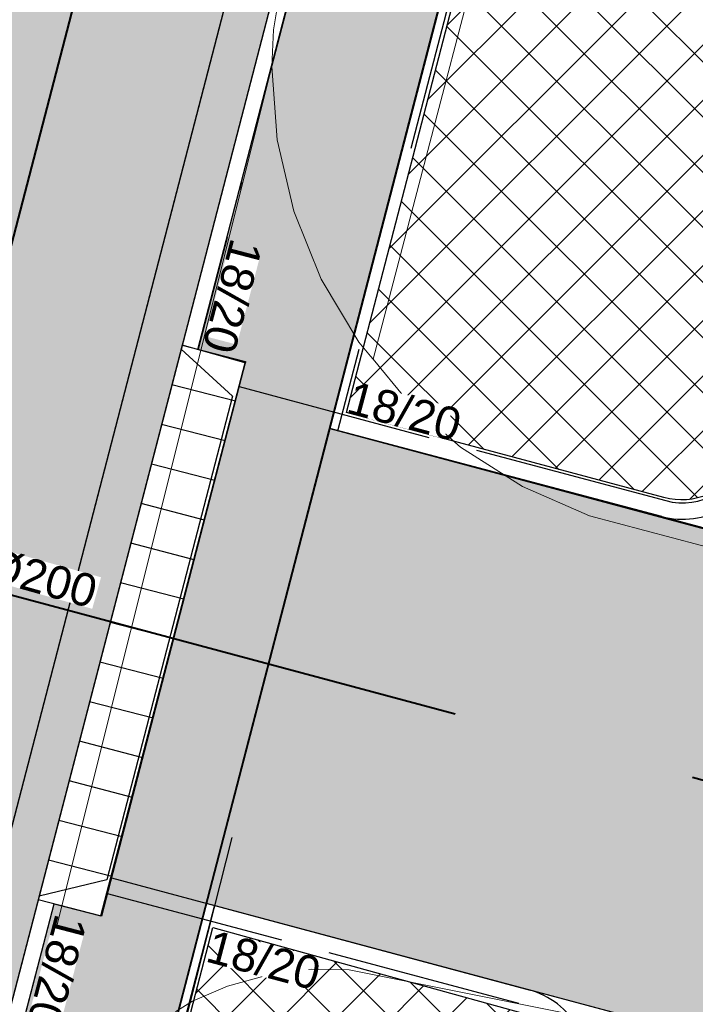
# Model space of a CAD drawing. Header units: metres. Extents: x 252743 to 254903, y 592696 to 593766.
# Tile 65 of 256: x 253775.48 to 253783.73, y 593010.93 to 593022.96. Entities that reach past the tile are written whole.
import ezdxf

# ---------------------------------------------------------------- set-up
doc = ezdxf.new("R2010")
doc.units = ezdxf.units.M
for name, pattern in [('ACAD_ISO11W100', [33, 12, -3, 12, -3, 0, -3]), ('CENTER', [50.800000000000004, 31.75, -6.35, 6.35, -6.35]), ('DASHED', [19.049999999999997, 12.7, -6.35])]:
    doc.linetypes.add(name, pattern=pattern)
for name, color, linetype, lineweight in [('132034000_dwg', 8, 'Continuous', 5), ('B-BH-GR-BEPLANTING_CULTUUR_HEESTERS-G', 250, 'Continuous', 18), ('B-BH-VH-OPENVERHARDING-G', 250, 'Continuous', 18), ('N-RI-DWA-PVC', 12, 'CENTER', 40), ('N-RI-HWA-PVC', 150, 'ACAD_ISO11W100', 40)]:
    doc.layers.add(name, color=color, linetype=linetype, lineweight=lineweight)
for name, color, linetype in [('N-GR-ARC-GROENVOORZIENING-N', 82, 'Continuous'), ('N-RI-TEKST 200', 7, 'Continuous'), ('N-WB-ANTIWORTELSCHERM', 6, 'ZIGZAG'), ('N-WB-ARC-BETONTEGEL 30X30', 8, 'Continuous'), ('N-WB-ARC-SBS-KF-ROODBRUIN-PARKEREN', 24, 'Continuous'), ('N-WB-ARC-SBS-KF-ROODBRUIN-RIJBAAN', 24, 'Continuous'), ('N-WB-BAND OPSLUITBAND 10x20', 7, 'DASHED'), ('N-WB-BAND TEKST 200', 7, 'Continuous'), ('N-WB-BAND TROTTOIRBAND 18 20', 7, 'ACAD_ISO11W100'), ('N-WB-BOCHTSTRAAL', 7, 'Continuous'), ('N-WB-INRITBLOK 18 20', 2, 'Continuous'), ('N-WB-KANTVERHARDING', 2, 'Continuous')]:
    doc.layers.add(name, color=color, linetype=linetype)
doc.layers.get('0').freeze()
doc.styles.add('N_STANDARD 200', font='arial.ttf', dxfattribs={"height": 0.4})
doc.linetypes.add('ZIGZAG', pattern='A,0.00254,-5.08,[131,ltypeshp.shx,S=5.08,R=0,X=-5.08,Y=0],-10.16,[131,ltypeshp.shx,S=5.08,R=180,X=5.08,Y=0],-5.08', length=20.32254)
doc.dimstyles.new('N_DIMENSION 200', dxfattribs={"dimtxt": 0.4, "dimasz": 0.4, "dimexe": 0.125, "dimexo": 0.125, "dimgap": 0.25, "dimtad": 1, "dimzin": 3, "dimdsep": 46, "dimtxsty": 'N_STANDARD 200', "dimcen": 0, "dimazin": 3, "dimtfac": 1, "dimtix": 1, "dimtmove": 2, "dimatfit": 3, "dimfxl": 0.125, "dimfxlon": 1, "dimtfill": 1, "dimtolj": 1, "dimtzin": 0, "dimarcsym": 0})
pattern_1 = [(45, (0, 0), (-0.3367596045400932, 0.3367596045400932), []), (135, (0, 0), (-0.3367596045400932, -0.3367596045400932), [])]

# ---------------------------------------------------------------- blocks, each defined once
blk = doc.blocks.new('*D540')
at = {"layer": 'Defpoints', "color": 0, "transparency": 16777216}
for p in [(253783.9952010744, 593010.1321647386), (253783.1453044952, 593009.6052152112)]:
    blk.add_point(p, dxfattribs=at)
at = {"layer": 'N-WB-BOCHTSTRAAL', "color": 0, "lineweight": -2, "transparency": 16777216}
blk.add_line((253783.1453044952, 593009.6052152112), (253783.6552424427, 593009.9213849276), dxfattribs=at)
at = {"layer": 'N-WB-BOCHTSTRAAL', "color": 0, "transparency": 16777216}
blk.add_solid([(253783.6201124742, 593009.9780446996), (253783.6903724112, 593009.8647251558), (253783.9952010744, 593010.1321647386)], dxfattribs=at)
at = {"layer": 'N-WB-BOCHTSTRAAL', "color": 0, "transparency": 16777216, "insert": (253785.2284460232, 593010.896796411), "char_height": 0.4, "attachment_point": 5, "rotation": 31.79957744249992, "style": 'N_STANDARD 200', "bg_fill": 3, "box_fill_scale": 1.1, "bg_fill_color": 256, "bg_fill_true_color": 13158600, "bg_fill_transparency": 0}
blk.add_mtext('\\A1;R1.00', dxfattribs=at)
blk = doc.blocks.new('132034000_dwg_GWW-CAD Bgt tekening 12A-1381416-Plot dakaanzicht')
at = {"layer": 'B-BH-GR-BEPLANTING_CULTUUR_HEESTERS-G', "color": 253, "lineweight": 9, "flags": 128}
for points in [[(253784650, 593023494), (253786241, 593021214), (253784805, 593016276), (253782441, 593016901), (253781621, 593017260), (253780865, 593017742), (253780194, 593018335), (253779796, 593018816), (253781715, 593026145), (253782130, 593026035)], [(253779506, 593011357), (253783330, 593010592), (253782060, 593005860), (253802718, 593000000), (253804308, 592999549), (253803786, 592997599), (253794718, 593000000), (253775890, 593004985), (253777389, 593010845), (253777592, 593010971), (253778018, 593011157), (253778579, 593011310), (253779041, 593011364)]]:
    blk.add_lwpolyline(points, close=True, dxfattribs=at)
at = {"layer": 'B-BH-VH-OPENVERHARDING-G', "color": 253, "lineweight": 9, "flags": 128}
for points in [[(253781715, 593026145), (253779796, 593018816), (253779766, 593018852), (253779622, 593019025), (253779163, 593019794), (253778829, 593020625), (253778627, 593021498), (253778562, 593022392), (253778582, 593022840), (253778725, 593023724)], [(253756302, 592961636), (253766289, 593000000), (253770828, 593017435), (253773827, 593028341), (253773958, 593028817), (253774202, 593029773), (253780193, 593028309), (253780158, 593028137), (253779013, 593024913), (253778725, 593023724), (253778582, 593022840), (253778562, 593022392), (253775109, 593008604), (253774775, 593007996), (253774505, 593007358), (253772574, 593000000), (253758495, 592946357)], [(253783330, 593010592), (253779506, 593011357), (253779041, 593011364), (253778579, 593011310), (253778018, 593011157), (253777592, 593010971), (253777389, 593010845)], [(253775109, 593008604), (253778562, 593022392), (253778627, 593021498), (253778829, 593020625), (253779163, 593019794), (253779622, 593019025), (253779766, 593018852), (253779796, 593018816), (253780194, 593018335), (253780865, 593017742), (253781621, 593017260), (253782441, 593016901), (253784805, 593016276), (253814329, 593008473)]]:
    blk.add_lwpolyline(points, dxfattribs=at)
blk = doc.blocks.new('132034000_dwg-1357416-Plot dakaanzicht')
blk.add_blockref('132034000_dwg_GWW-CAD Bgt tekening 12A-1381416-Plot dakaanzicht', (0, 0))

msp = doc.modelspace()

# ---------------------------------------------------------------- hatches: boundary and pattern name
at = {"layer": 'N-GR-ARC-GROENVOORZIENING-N'}
h = msp.add_hatch(dxfattribs=at)
h.set_pattern_fill('ANSI37', color=256, scale=0.15)
h.set_pattern_definition(pattern_1)
edge = h.paths.add_edge_path()
edge.add_line((253782.0997258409, 593028.2812224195), (253843.9211304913, 593011.7979597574))
edge.add_line((253843.9211304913, 593011.7979597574), (253845.771758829, 593018.133171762))
edge.add_line((253845.771758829, 593018.133171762), (253845.9095699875, 593018.6620517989))
edge.add_line((253845.9095699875, 593018.6620517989), (253787.525155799, 593033.848927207))
edge.add_arc((253786.0780899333, 593028.2839976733), 5.749994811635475, 75.4240075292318, 117.4790861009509)
edge.add_arc((253785.9968288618, 593028.3525293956), 5.651843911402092, 117.0688072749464, 164.4005697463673)
edge.add_line((253780.5531692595, 593029.872368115), (253780.365486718, 593029.1481441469))
edge.add_line((253780.365486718, 593029.1481441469), (253780.2598329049, 593028.7636211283))
edge.add_line((253780.2598329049, 593028.7636211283), (253782.0997258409, 593028.2812224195))
h = msp.add_hatch(dxfattribs=at)
h.set_pattern_fill('ANSI37', color=256, scale=0.15)
h.set_pattern_definition(pattern_1)
edge = h.paths.add_edge_path()
edge.add_line((253781.5719846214, 593026.2485694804), (253809.440650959, 593018.8286156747))
edge.add_line((253809.440650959, 593018.8286156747), (253807.197489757, 593010.5140098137))
edge.add_line((253807.197489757, 593010.5140098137), (253806.5435610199, 593010.679644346))
edge.add_line((253806.5435610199, 593010.679644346), (253806.682067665, 593011.1856344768))
edge.add_line((253806.682067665, 593011.1856344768), (253806.384969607, 593011.259365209))
edge.add_line((253806.384969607, 593011.259365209), (253807.4648519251, 593015.3280554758))
edge.add_line((253807.4648519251, 593015.3280554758), (253807.5600589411, 593015.8045792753))
edge.add_line((253807.5600589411, 593015.8045792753), (253785.8815518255, 593021.6080186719))
edge.add_arc((253785.7781267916, 593021.0954282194), 0.5229203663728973, 78.59262449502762, 156.4299418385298)
edge.add_line((253785.2988327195, 593021.3045284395), (253784.2724228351, 593017.5402370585))
edge.add_arc((253783.5647177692, 593017.8833826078), 0.7865083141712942, 254.1440157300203, 334.13260618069, ccw=False)
edge.add_line((253783.3498277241, 593017.1267997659), (253779.4731898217, 593018.1648321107))
edge.add_line((253779.4731898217, 593018.1648321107), (253781.5719846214, 593026.2485694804))
h = msp.add_hatch(dxfattribs=at)
h.set_pattern_fill('ANSI37', color=256, scale=0.15)
h.set_pattern_definition(pattern_1)
edge = h.paths.add_edge_path()
edge.add_line((253777.8394322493, 593011.8722364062), (253781.7143537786, 593010.8008846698))
edge.add_arc((253781.467369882, 593010.1406376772), 0.7049305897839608, -15.208868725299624, 69.49028095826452, ccw=False)
edge.add_line((253782.1476109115, 593009.9557072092), (253781.1971057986, 593006.3117474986))
edge.add_arc((253781.7409220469, 593006.233088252), 0.5494755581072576, 171.7696437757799, 248.1545792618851)
edge.add_line((253781.5364601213, 593005.7230699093), (253802.7011101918, 593000.0280198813))
edge.add_arc((253802.8935591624, 593000.5505916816), 0.5568822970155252, 249.7826209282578, 343.8020554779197)
edge.add_line((253803.4283352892, 593000.3952456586), (253804.5011748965, 593004.4392724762))
edge.add_line((253804.5011748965, 593004.4392724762), (253804.7888826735, 593004.3630753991))
edge.add_line((253804.7888826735, 593004.3630753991), (253804.8613965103, 593004.6487819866))
edge.add_line((253804.8613965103, 593004.6487819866), (253805.5468870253, 593004.4464118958))
edge.add_line((253805.5468870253, 593004.4464118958), (253803.7587355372, 592997.6611088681))
edge.add_line((253803.7587355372, 592997.6611088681), (253776.0534791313, 593004.9934429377))
edge.add_line((253776.0534791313, 593004.9934429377), (253777.8394322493, 593011.8722364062))
at = {"layer": 'N-WB-ARC-BETONTEGEL 30X30'}
h = msp.add_hatch(dxfattribs=at)
h.set_pattern_fill('AR-B88', color=256, scale=0.002, angle=255.05, style=0)
h.set_pattern_definition([(255.05, (253779.4767015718, 593025.9783309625), (0.3926438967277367, -0.1048414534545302), []), (345.05, (253779.4767015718, 593025.9783309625), (0.4450646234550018, 0.0914804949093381), [0.4064, -0.4064])])
edge = h.paths.add_edge_path()
edge.add_line((253779.6976379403, 593026.787586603), (253781.4303758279, 593026.3386508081))
edge.add_line((253781.4303758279, 593026.3386508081), (253760.4954154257, 592945.650298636))
edge.add_line((253760.4954154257, 592945.650298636), (253758.7543793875, 592946.1023259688))
edge.add_line((253758.7543793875, 592946.1023259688), (253760.4382898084, 592952.6454299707))
edge.add_line((253760.4382898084, 592952.6454299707), (253760.7220272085, 592952.5720123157))
edge.add_line((253760.7220272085, 592952.5720123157), (253761.7034918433, 592956.344803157))
edge.add_line((253761.7034918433, 592956.344803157), (253761.4200549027, 592956.420461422))
edge.add_line((253761.4200549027, 592956.420461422), (253761.5423325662, 592956.9029704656))
edge.add_line((253761.5423325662, 592956.9029704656), (253761.832767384, 592956.8278198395))
edge.add_line((253761.832767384, 592956.8278198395), (253762.8107634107, 592960.5930383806))
edge.add_line((253762.8107634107, 592960.5930383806), (253762.5211263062, 592960.6679825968))
edge.add_line((253762.5211263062, 592960.6679825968), (253762.6463773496, 592961.1520406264))
edge.add_line((253762.6463773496, 592961.1520406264), (253762.9362059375, 592961.0770468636))
edge.add_line((253762.9362059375, 592961.0770468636), (253763.9101300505, 592964.8530814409))
edge.add_line((253763.9101300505, 592964.8530814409), (253763.6248899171, 592964.9268879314))
edge.add_line((253763.6248899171, 592964.9268879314), (253763.7515008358, 592965.4110753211))
edge.add_line((253763.7515008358, 592965.4110753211), (253764.0416366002, 592965.3355208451))
edge.add_line((253764.0416366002, 592965.3355208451), (253765.0232878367, 592969.1148178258))
edge.add_line((253765.0232878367, 592969.1148178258), (253764.7318519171, 592969.1902274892))
edge.add_line((253764.7318519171, 592969.1902274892), (253764.8581040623, 592969.6740264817))
edge.add_line((253764.8581040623, 592969.6740264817), (253765.1485388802, 592969.5988758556))
edge.add_line((253765.1485388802, 592969.5988758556), (253766.1288665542, 592973.3730749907))
edge.add_line((253766.1288665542, 592973.3730749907), (253765.8374324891, 592973.4484841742))
edge.add_line((253765.8374324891, 592973.4484841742), (253765.9626835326, 592973.9325422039))
edge.add_line((253765.9626835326, 592973.9325422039), (253766.2541175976, 592973.8571330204))
edge.add_line((253766.2541175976, 592973.8571330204), (253767.2302362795, 592977.629252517))
edge.add_line((253767.2302362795, 592977.629252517), (253766.9406628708, 592977.7041802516))
edge.add_line((253766.9406628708, 592977.7041802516), (253767.0684905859, 592978.1875715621))
edge.add_line((253767.0684905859, 592978.1875715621), (253767.3591165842, 592978.1123714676))
edge.add_line((253767.3591165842, 592978.1123714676), (253768.1328979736, 592981.1293697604))
edge.add_line((253768.1328979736, 592981.1293697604), (253768.191375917, 592981.320813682))
edge.add_arc((253768.2669086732, 592981.6111493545), 0.2999999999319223, 165.5056880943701, 255.4173769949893, ccw=False)
edge.add_line((253767.9764569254, 592981.6862345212), (253768.1746424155, 592982.4480361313))
edge.add_line((253768.1746424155, 592982.4480361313), (253768.4650772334, 592982.3728855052))
edge.add_line((253768.4650772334, 592982.3728855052), (253769.4452773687, 592986.1465934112))
edge.add_line((253769.4452773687, 592986.1465934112), (253769.1551823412, 592986.221656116))
edge.add_line((253769.1551823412, 592986.221656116), (253769.2800935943, 592986.7058020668))
edge.add_line((253769.2800935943, 592986.7058020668), (253769.570563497, 592986.6306423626))
edge.add_line((253769.570563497, 592986.6306423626), (253770.5522284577, 592990.4095574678))
edge.add_line((253770.5522284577, 592990.4095574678), (253770.2616525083, 592990.4847446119))
edge.add_line((253770.2616525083, 592990.4847446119), (253770.3875632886, 592990.9682683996))
edge.add_line((253770.3875632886, 592990.9682683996), (253770.6772502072, 592990.893311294))
edge.add_line((253770.6772502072, 592990.893311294), (253771.6575361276, 592994.6667706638))
edge.add_line((253771.6575361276, 592994.6667706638), (253771.366872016, 592994.7416170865))
edge.add_line((253771.366872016, 592994.7416170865), (253771.4900600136, 592995.2258218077))
edge.add_line((253771.4900600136, 592995.2258218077), (253771.7751081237, 592995.1524521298))
edge.add_line((253771.7751081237, 592995.1524521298), (253772.7516621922, 592998.9265431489))
edge.add_line((253772.7516621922, 592998.9265431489), (253772.4712002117, 592998.9991132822))
edge.add_line((253772.4712002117, 592998.9991132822), (253772.5974379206, 592999.4829160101))
edge.add_line((253772.5974379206, 592999.4829160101), (253772.8878727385, 592999.407765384))
edge.add_line((253772.8878727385, 592999.407765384), (253774.0113587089, 593003.7410023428))
edge.add_line((253774.0113587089, 593003.7410023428), (253773.7213565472, 593003.8160410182))
edge.add_line((253773.7213565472, 593003.8160410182), (253775.8994252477, 593012.162073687))
edge.add_line((253775.8994252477, 593012.162073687), (253776.4709310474, 593012.0136926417))
edge.add_line((253776.4709310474, 593012.0136926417), (253778.2352353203, 593018.7716744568))
edge.add_line((253778.2352353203, 593018.7716744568), (253777.6576347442, 593018.9336680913))
edge.add_line((253777.6576347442, 593018.9336680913), (253779.6976379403, 593026.787586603))
at = {"layer": 'N-WB-ARC-SBS-KF-ROODBRUIN-RIJBAAN'}
h = msp.add_hatch(dxfattribs=at)
h.set_pattern_fill('AR-HBONE', color=256, scale=0.002, angle=74.95)
h.set_pattern_definition([(119.95, (0, 0), (-0.2775113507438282, 0.07461856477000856), [0.6095999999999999, -0.2032]), (209.95, (-0.1014463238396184, 0.1760648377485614), (-0.2775113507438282, 0.07461856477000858), [0.6096, -0.2032])])
edge = h.paths.add_edge_path()
edge.add_line((253769.9560831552, 593038.667928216), (253787.7727007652, 593034.0428711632))
edge.add_arc((253786.0823845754, 593028.280694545), 6.004985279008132, 73.65111692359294, 165.4253912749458)
edge.add_line((253780.2706350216, 593029.7917919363), (253779.7479640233, 593029.9274939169))
edge.add_line((253779.7479640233, 593029.9274939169), (253778.959018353, 593026.8887835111))
edge.add_line((253778.959018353, 593026.8887835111), (253758.2192762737, 592947.0073914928))
edge.add_line((253758.2192762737, 592947.0073914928), (253753.2574643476, 592955.4558753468))
edge.add_arc((253750.7253535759, 592959.7673037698), 5.000000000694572, 300.4258037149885, 345.4060581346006)
edge.add_line((253755.5640326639, 592958.5074685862), (253756.0875708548, 592958.3751019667))
edge.add_line((253756.0875708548, 592958.3751019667), (253774.2232643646, 593028.2267060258))
edge.add_line((253774.2232643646, 593028.2267060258), (253774.9857447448, 593031.1634824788))
edge.add_line((253774.9857447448, 593031.1634824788), (253774.463073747, 593031.2991844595))
edge.add_arc((253768.6492103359, 593032.805906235), 6.005931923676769, 345.470865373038, 437.4320671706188)
h = msp.add_hatch(dxfattribs=at)
h.set_pattern_fill('AR-BRSTD', color=256, scale=0.002, angle=164.95)
h.set_pattern_definition([(164.95, (0, 0), (-0.03517992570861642, -0.1308364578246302), []), (254.95, (0, 0), (0.1610502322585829, -0.1835997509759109), [0.1354836, -0.1354836])])
h.paths.add_polyline_path([(253780.2706350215, 593029.7917919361), (253779.7479640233, 593029.9274939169), (253758.2192762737, 592947.0073914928), (253758.7419447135, 592946.8716901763), (253779.5036271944, 593026.837577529), (253780.006328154, 593028.7737851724)])
h = msp.add_hatch(dxfattribs=at)
h.set_pattern_fill('AR-HBONE', color=256, scale=0.002, angle=165.4, style=0)
h.set_pattern_definition([(210.4, (0, 0), (-0.07243671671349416, -0.2780888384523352), [0.6096, -0.2032]), (300.4, (-0.1752626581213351, -0.102825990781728), (-0.07243671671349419, -0.2780888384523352), [0.6096, -0.2032])])
edge = h.paths.add_edge_path()
edge.add_line((253779.2671509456, 593017.9681471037), (253806.8521665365, 593010.5759950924))
edge.add_arc((253806.7711544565, 593010.2871403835), 0.2999999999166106, -15.666662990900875, 74.33333703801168, ccw=False)
edge.add_line((253807.0600091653, 593010.2061283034), (253805.6628930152, 593004.991961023))
edge.add_arc((253805.3731446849, 593005.0697164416), 0.3000000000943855, 254.9783077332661, 344.9783076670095, ccw=False)
edge.add_line((253805.2953892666, 593004.7799681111), (253804.8810183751, 593004.898963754))
edge.add_line((253804.8810183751, 593004.898963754), (253777.7612340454, 593012.1679437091))
edge.add_line((253777.7612340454, 593012.1679437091), (253779.2671509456, 593017.9681471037))

# ---------------------------------------------------------------- linework, layer by layer
at = {"layer": 'N-GR-ARC-GROENVOORZIENING-N'}
for points in [[(253781.5719846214, 593026.2485694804), (253809.440650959, 593018.8286156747), (253807.197489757, 593010.5140098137), (253806.5435610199, 593010.679644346), (253806.682067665, 593011.1856344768), (253806.384969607, 593011.259365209), (253807.4648519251, 593015.3280554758), (253807.5600589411, 593015.8045792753), (253785.8815518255, 593021.6080186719, 0.3533199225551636), (253785.2988327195, 593021.3045284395), (253784.2724228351, 593017.5402370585, -0.3639138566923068), (253783.3498277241, 593017.1267997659), (253779.4731898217, 593018.1648321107)], [(253777.8394322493, 593011.8722364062), (253781.7143537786, 593010.8008846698, -0.3873682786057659), (253782.1476109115, 593009.9557072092), (253781.1971057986, 593006.3117474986, 0.3462074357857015), (253781.5364601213, 593005.7230699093), (253802.7011101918, 593000.0280198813, 0.434913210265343), (253803.4283352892, 593000.3952456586), (253804.5011748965, 593004.4392724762), (253804.7888826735, 593004.3630753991), (253804.8613965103, 593004.6487819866), (253805.5468870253, 593004.4464118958), (253803.7587355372, 592997.6611088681), (253776.0534791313, 593004.9934429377)]]:
    msp.add_lwpolyline(points, format="xyb", close=True, dxfattribs=at)
at = {"layer": 'N-RI-HWA-PVC'}
msp.add_line((253795.2891291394, 593010.5980195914), (253772.9182245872, 593016.592296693), dxfattribs=at)
at = {"layer": 'N-WB-ANTIWORTELSCHERM', "ltscale": 0.2}
msp.add_line((253776.0534791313, 593004.9934429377), (253778.0737635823, 593012.9737545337), dxfattribs=at)
at = {"layer": 'N-WB-ARC-BETONTEGEL 30X30'}
msp.add_line((253778.2452819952, 593018.7688567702), (253777.4655111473, 593018.9875510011), dxfattribs=at)
msp.add_lwpolyline([(253771.7751081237, 592995.1524521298), (253772.7516621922, 592998.9265431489), (253772.4712002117, 592998.9991132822), (253772.5974379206, 592999.4829160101), (253772.8878727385, 592999.407765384), (253774.0113587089, 593003.7410023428), (253773.7213565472, 593003.8160410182), (253775.8994252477, 593012.162073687), (253776.4709310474, 593012.0136926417), (253778.2352353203, 593018.7716744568), (253777.6576347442, 593018.9336680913), (253779.6976379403, 593026.787586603), (253781.4303758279, 593026.3386508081), (253760.4954154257, 592945.650298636)], dxfattribs=at)
at = {"layer": 'N-WB-ARC-SBS-KF-ROODBRUIN-PARKEREN'}
for points in [[(253769.9560831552, 593038.667928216), (253787.7727007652, 593034.0428711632, 0.4233129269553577), (253780.2706350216, 593029.7917919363), (253779.7479640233, 593029.9274939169), (253778.959018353, 593026.8887835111), (253758.2192762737, 592947.0073914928), (253753.2574643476, 592955.4558753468, 0.1988228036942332), (253755.5640326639, 592958.5074685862), (253756.0875708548, 592958.3751019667), (253774.2232643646, 593028.2267060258), (253774.9857447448, 593031.1634824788), (253774.463073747, 593031.2991844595, 0.424275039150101), (253769.9560831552, 593038.667928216)], [(253779.2671509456, 593017.9681471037), (253806.8521665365, 593010.5759950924, -0.4142135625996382), (253807.0600091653, 593010.2061283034), (253805.6628930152, 593004.991961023, -0.4142135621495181), (253805.2953892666, 593004.7799681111), (253804.8810183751, 593004.898963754), (253777.7612340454, 593012.1679437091)]]:
    msp.add_lwpolyline(points, format="xyb", close=True, dxfattribs=at)
msp.add_lwpolyline([(253780.2706350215, 593029.7917919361), (253779.7479640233, 593029.9274939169), (253758.2192762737, 592947.0073914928), (253758.7419447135, 592946.8716901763), (253779.5036271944, 593026.837577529), (253780.006328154, 593028.7737851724)], close=True, dxfattribs=at)
at = {"layer": 'N-WB-BAND OPSLUITBAND 10x20', "ltscale": 0.4}
for p, q in [((253781.5362366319, 593026.3098476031), (253779.3622360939, 593017.9364471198)), ((253777.8541175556, 593012.1277638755), (253760.6132655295, 592945.7227395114))]:
    msp.add_line(p, q, dxfattribs=at)
at = {"layer": 'N-WB-BAND TROTTOIRBAND 18 20', "ltscale": 0.2}
for p, q in [((253778.1604984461, 593018.480923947), (253783.3731881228, 593017.0882153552)), ((253781.578907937, 593010.9423099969), (253776.5519084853, 593012.2852640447))]:
    msp.add_line(p, q, dxfattribs=at)
at = {"layer": 'N-WB-BAND TROTTOIRBAND 18 20'}
msp.add_line((253773.7323908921, 593003.8155042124), (253775.8994252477, 593012.162073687), dxfattribs=at)
at = {"layer": 'N-WB-BAND TROTTOIRBAND 18 20', "ltscale": 0.2}
msp.add_lwpolyline([(253779.6977879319, 593026.7881642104), (253777.6590929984, 593018.9372910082)], dxfattribs=at)
msp.add_arc((253783.5796861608, 593017.8611051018), 0.8000000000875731, 254.9651274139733, 344.9651274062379, dxfattribs=at)
at = {"layer": 'N-WB-INRITBLOK 18 20'}
for p, q in [((253777.4655111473, 593018.9875510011), (253775.7064113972, 593012.2121862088)), ((253777.465511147, 593018.9875510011), (253778.2398385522, 593018.7865110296)), ((253778.2398385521, 593018.7865110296), (253776.480738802, 593012.0111462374)), ((253778.1141885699, 593018.3025564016), (253777.3398611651, 593018.503596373)), ((253777.9885385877, 593017.8186017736), (253777.2142111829, 593018.019641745)), ((253777.8628886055, 593017.3346471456), (253777.0885612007, 593017.535687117)), ((253777.7372386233, 593016.8506925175), (253776.9629112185, 593017.051732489)), ((253777.6115886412, 593016.3667378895), (253776.8372612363, 593016.567777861)), ((253777.485938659, 593015.8827832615), (253776.7116112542, 593016.083823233)), ((253777.3602886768, 593015.3988286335), (253776.585961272, 593015.5998686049)), ((253777.2346386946, 593014.9148740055), (253776.4603112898, 593015.1159139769)), ((253777.1089887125, 593014.4309193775), (253776.3346613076, 593014.6319593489)), ((253776.9833387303, 593013.9469647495), (253776.2090113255, 593014.1480047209)), ((253776.8576887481, 593013.4630101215), (253776.0833613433, 593013.6640500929)), ((253776.732038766, 593012.9790554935), (253775.9577113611, 593013.1800954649)), ((253776.6063887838, 593012.4951008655), (253775.832061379, 593012.6961408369)), ((253776.4807388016, 593012.0111462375), (253775.7064113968, 593012.2121862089))]:
    msp.add_line(p, q, dxfattribs=at)
at = {"layer": 'N-WB-INRITBLOK 18 20', "color": 8}
for p, q in [((253778.0783581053, 593018.3635168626), (253777.452946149, 593018.9391555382)), ((253778.0783581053, 593018.3635168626), (253776.5431086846, 593012.4559916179)), ((253776.5431086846, 593012.4559916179), (253775.7166567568, 593012.2573028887))]:
    msp.add_line(p, q, dxfattribs=at)
at = {"layer": 'N-WB-KANTVERHARDING'}
for p, q in [((253781.4647406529, 593026.4324038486), (253760.491673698, 592945.6523461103)), ((253783.3238091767, 593016.8943957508), (253779.2671509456, 593017.9681471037)), ((253783.3238091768, 593016.8943957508), (253806.4963818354, 593010.6713070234)), ((253776.6023956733, 593012.4788213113), (253781.7150405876, 593011.1071307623))]:
    msp.add_line(p, q, dxfattribs=at)
msp.add_lwpolyline([(253793.5952139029, 593032.528822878), (253787.5880757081, 593034.0908798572, 0.4143237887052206), (253780.2706350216, 593029.7917919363), (253758.6815914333, 592946.6392329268, -0.4144140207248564), (253758.3156299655, 592946.4243018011), (253717.3499498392, 592957.0902230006)], format="xyb", dxfattribs=at)
msp.add_lwpolyline([(253804.8810183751, 593004.898963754), (253781.7286957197, 593011.1031004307)], dxfattribs=at)
for centre, radius, start, end in [((253783.5796861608, 593017.8611051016), 0.9999999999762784, 254.9651274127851, 344.965127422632), ((253781.4387965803, 593010.1460432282), 0.9999999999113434, 344.9783077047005, 74.97830770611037)]:
    msp.add_arc(centre, radius, start, end, dxfattribs=at)

# ---------------------------------------------------------------- block references
at = {"layer": '132034000_dwg', "color": 253, "lineweight": 9, "xscale": 0.001, "yscale": 0.001, "zscale": 0.001}
msp.add_blockref('132034000_dwg-1357416-Plot dakaanzicht', (0, 0), dxfattribs=at)

# ---------------------------------------------------------------- next in the draw order: texts
at = {"layer": 'N-RI-TEKST 200', "insert": (253775.0618430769, 593016.1155700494), "char_height": 0.4000000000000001, "width": 2.7, "attachment_point": 8, "rotation": 344.3863112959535, "style": 'N_STANDARD 200', "bg_fill": 3, "box_fill_scale": 1, "bg_fill_color": 256, "bg_fill_transparency": 0}
msp.add_mtext('PVC Ø200', dxfattribs=at)
at = {"layer": 'N-WB-BAND TEKST 200', "char_height": 0.4, "width": 1.114358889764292, "attachment_point": 8, "style": 'N_STANDARD 200', "bg_fill": 3, "box_fill_scale": 1, "bg_fill_color": 256, "bg_fill_transparency": 0}
for insert, rotation in [((253777.8821815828, 593019.6369643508), 255.30784989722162), ((253780.1265374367, 593017.9806071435), 345.1041964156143), ((253775.7388610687, 593011.3826044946), 255.30784989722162), ((253778.4075515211, 593011.2768365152), 345.1041964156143)]:
    msp.add_mtext('{\\C7;18/20}', dxfattribs=dict(at, insert=insert, rotation=rotation))

# ---------------------------------------------------------------- next in the draw order: dimensions: what is measured, and where the dimension line sits
at = {"layer": 'N-WB-BOCHTSTRAAL'}
dim = msp.add_radius_dim(center=(253783.1453044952, 593009.6052152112), mpoint=(253783.9952010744, 593010.1321647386), dimstyle='N_DIMENSION 200', override={"dimfxl": 0.0125}, dxfattribs=at)
dim.commit()
dim.dimension.update_dxf_attribs({"geometry": '*D540', "text_midpoint": (253785.2284460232, 593010.896796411), "dimtype": 164})

# ---------------------------------------------------------------- next in the draw order: linework, layer by layer
at = {"layer": 'N-RI-DWA-PVC'}
msp.add_line((253768.6253806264, 592994.2117943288), (253780.1297641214, 593038.5056183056), dxfattribs=at)

doc.saveas('drawing.dxf')
